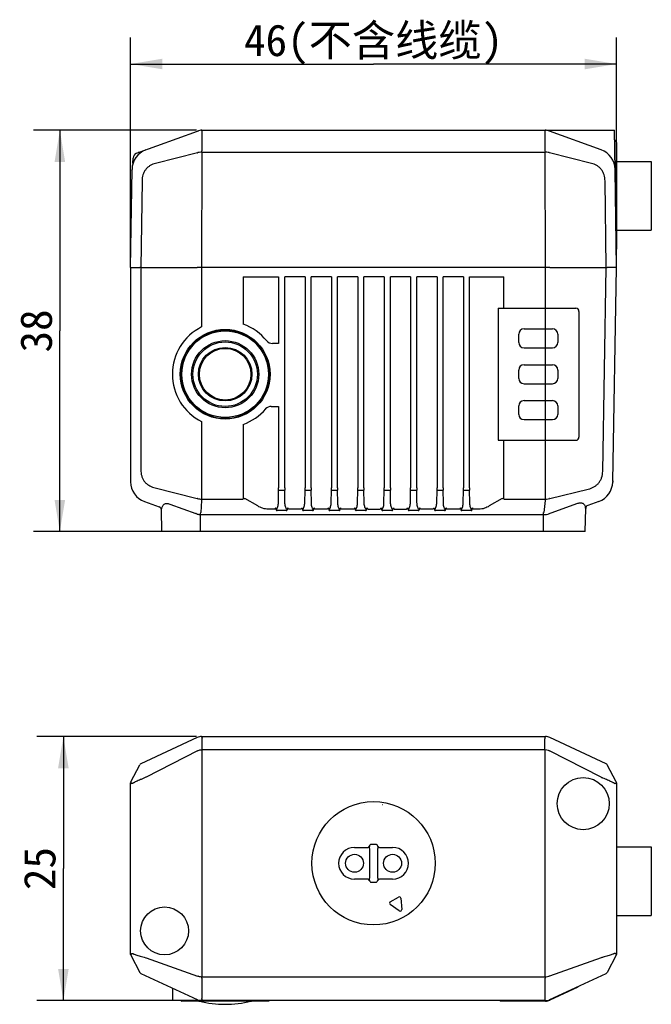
# Model space of a CAD drawing. Header units: millimetres. Extents: x 78 to 258, y 56 to 149.
# Tile 1 of 3: x 78 to 138, y 56 to 149. Entities that reach past the tile are written whole.
import ezdxf

# ---------------------------------------------------------------- set-up
doc = ezdxf.new("R2010")
doc.units = ezdxf.units.MM
doc.header["$LTSCALE"] = 16.335
doc.layers.get('0').update_dxf_attribs({"linetype": 'CONTINUOUS'})
for name, color, linetype in [('06_ALL_SURFS', 7, 'CONTINUOUS'), ('20_ALL_FEATURES', 7, 'CONTINUOUS'), ('51__DRAFT_DIMS', 7, 'CONTINUOUS')]:
    doc.layers.add(name, color=color, linetype=linetype)
doc.styles.get("Standard").update_dxf_attribs({"font": 'simfang.ttf'})
doc.dimstyles.new('DIMSTYLE_1', dxfattribs={"dimtxt": 3, "dimasz": 3, "dimexe": 2.5, "dimexo": 0.5, "dimgap": 0.75, "dimtad": 1, "dimdec": 1, "dimdsep": 46, "dimtxsty": 'STANDARD', "dimblk": '_FILLED', "dimblk1": '_FILLED', "dimblk2": '_FILLED', "dimcen": 0.09, "dimclrt": 3, "dimadec": 1, "dimazin": 2, "dimtp": 0.3, "dimtm": 0.3, "dimtfac": 1, "dimtdec": 1, "dimtofl": 0, "dimtmove": 0, "dimatfit": 3, "dimldrblk": '_FILLED', "dimfxl": 1, "dimtolj": 1, "dimarcsym": 0})
doc.dimstyles.new('DIMSTYLE_2', dxfattribs={"dimtxt": 3, "dimasz": 3, "dimexe": 2.5, "dimexo": 0.5, "dimgap": 0.75, "dimtad": 1, "dimdec": 1, "dimdsep": 46, "dimtxsty": 'STANDARD', "dimblk": '_FILLED', "dimblk1": '_FILLED', "dimblk2": '_FILLED', "dimcen": 0.09, "dimclrt": 3, "dimadec": 1, "dimazin": 2, "dimtp": 0.2, "dimtm": 0.2, "dimtfac": 1, "dimtdec": 1, "dimtofl": 0, "dimtmove": 0, "dimatfit": 3, "dimldrblk": '_FILLED', "dimfxl": 1, "dimtolj": 1, "dimarcsym": 0})

# ---------------------------------------------------------------- blocks, each defined once
blk = doc.blocks.new('_FILLED')
at = {"color": 0, "linetype": 'ByBlock'}
blk.add_solid([(0, 0), (-1, 0.167), (-1, -0.167)], dxfattribs=at)
blk = doc.blocks.new('*D1')
at = {"layer": '51__DRAFT_DIMS', "color": 4}
for p, q in [((94.936, 138.681), (79.482, 138.681)), ((81.982, 138.681), (81.982, 119.681)), ((81.982, 100.681), (81.982, 119.681)), ((94.803, 100.681), (79.482, 100.681))]:
    blk.add_line(p, q, dxfattribs=at)
at = {"layer": '51__DRAFT_DIMS', "color": 4, "xscale": 3, "yscale": 3, "zscale": 3}
for p, rotation in [((81.982, 138.681), 90), ((81.982, 100.681), 270)]:
    blk.add_blockref('_FILLED', p, dxfattribs=dict(at, rotation=rotation))
at = {"layer": '51__DRAFT_DIMS', "color": 3, "insert": (78.232, 119.681), "char_height": 3, "width": 4.40625, "attachment_point": 2, "rotation": 90, "line_spacing_factor": 0.9}
blk.add_mtext('38', dxfattribs=at)
blk = doc.blocks.new('*D2')
at = {"layer": '51__DRAFT_DIMS', "color": 4}
for p, q in [((88.684, 126.181), (88.684, 147.454)), ((134.684, 126.181), (134.684, 147.454)), ((88.684, 144.954), (111.684, 144.954)), ((134.684, 144.954), (111.684, 144.954))]:
    blk.add_line(p, q, dxfattribs=at)
at = {"layer": '51__DRAFT_DIMS', "color": 4, "xscale": 3, "yscale": 3, "zscale": 3, "rotation": 180}
blk.add_blockref('_FILLED', (88.684, 144.954), dxfattribs=at)
at = {"layer": '51__DRAFT_DIMS', "color": 4, "xscale": 3, "yscale": 3, "zscale": 3}
blk.add_blockref('_FILLED', (134.684, 144.954), dxfattribs=at)
at = {"layer": '51__DRAFT_DIMS', "color": 3, "insert": (111.684, 148.704), "char_height": 3, "width": 26.39062, "attachment_point": 2, "line_spacing_factor": 0.9}
blk.add_mtext('46(不含线缆)', dxfattribs=at)
blk = doc.blocks.new('*D3')
at = {"layer": '51__DRAFT_DIMS', "color": 4}
for p, q in [((94.906, 81.276), (79.816, 81.276)), ((82.316, 81.276), (82.316, 68.776)), ((82.316, 56.276), (82.316, 68.776)), ((94.906, 56.276), (79.816, 56.276))]:
    blk.add_line(p, q, dxfattribs=at)
at = {"layer": '51__DRAFT_DIMS', "color": 4, "xscale": 3, "yscale": 3, "zscale": 3}
for p, rotation in [((82.316, 81.276), 90), ((82.316, 56.276), 270)]:
    blk.add_blockref('_FILLED', p, dxfattribs=dict(at, rotation=rotation))
at = {"layer": '51__DRAFT_DIMS', "color": 3, "insert": (78.566, 68.776), "char_height": 3, "width": 4.40625, "attachment_point": 2, "rotation": 90, "line_spacing_factor": 0.9}
blk.add_mtext('25', dxfattribs=at)

msp = doc.modelspace()

# ---------------------------------------------------------------- linework, layer by layer
at = {"layer": '06_ALL_SURFS', "color": 7}
for p, q in [((89.247, 136.505), (95.026, 138.609)), ((95.436, 138.681), (127.932, 138.681)), ((128.064, 138.675), (134.503, 138.675)), ((133.239, 136.827), (128.343, 138.609)), ((134.556, 134.891), (134.503, 138.675)), ((134.684, 137.531), (134.684, 127.431)), ((88.905, 135.57), (88.918, 136.049)), ((134.684, 135.731), (137.984, 135.731)), ((137.984, 135.731), (137.984, 129.231)), ((88.813, 134.891), (88.814, 134.975)), ((134.684, 129.231), (137.984, 129.231)), ((99.354, 124.805), (99.381, 124.778)), ((123.497, 121.831), (130.834, 121.831)), ((123.497, 121.831), (123.497, 109.331)), ((131.134, 121.531), (131.134, 109.631)), ((125.434, 118.581), (125.434, 119.381)), ((125.934, 119.881), (128.634, 119.881)), ((129.134, 119.381), (129.134, 118.581)), ((125.934, 118.081), (128.634, 118.081)), ((125.434, 115.181), (125.434, 115.981)), ((125.934, 116.481), (128.634, 116.481)), ((129.134, 115.981), (129.134, 115.181)), ((125.934, 114.681), (128.634, 114.681)), ((125.934, 113.081), (128.634, 113.081)), ((125.434, 111.781), (125.434, 112.581)), ((129.134, 112.581), (129.134, 111.781)), ((125.934, 111.281), (128.634, 111.281)), ((123.497, 109.331), (130.834, 109.331)), ((88.684, 105.471), (88.684, 105.401)), ((134.331, 105.474), (134.33, 105.378)), ((90, 103.522), (91.401, 103.012)), ((133.014, 103.534), (131.97, 103.154)), ((91.634, 100.681), (91.598, 102.735)), ((103.414, 102.679), (102.554, 102.679)), ((105.914, 102.679), (105.054, 102.679)), ((108.414, 102.679), (107.554, 102.679)), ((110.915, 102.679), (110.054, 102.679)), ((113.415, 102.679), (112.553, 102.679)), ((115.914, 102.679), (115.053, 102.679)), ((118.414, 102.679), (117.554, 102.679)), ((120.914, 102.679), (120.054, 102.679)), ((131.734, 100.681), (131.772, 102.877)), ((131.734, 100.681), (91.634, 100.681)), ((134.684, 72.626), (134.684, 62.526)), ((111.884, 71.067), (111.484, 71.067)), ((134.684, 70.826), (137.984, 70.826)), ((137.984, 70.826), (137.984, 64.326)), ((111.484, 67.485), (111.884, 67.485)), ((134.684, 64.326), (137.984, 64.326)), ((92.634, 57.465), (92.634, 56.276)), ((131.034, 57.542), (128.384, 56.318)), ((131.01, 57.594), (131.034, 57.542)), ((95.406, 56.276), (92.634, 56.276)), ((101.734, 56.226), (93.534, 56.226)), ((123.684, 56.276), (123.684, 56.226)), ((127.964, 56.226), (123.684, 56.226))]:
    msp.add_line(p, q, dxfattribs=at)
at = {"layer": '06_ALL_SURFS', "color": 4}
for p, q in [((95.427, 138.624), (95.421, 136.739)), ((127.947, 136.739), (127.941, 138.624)), ((95.017, 136.556), (91.042, 135.544)), ((95.44, 136.599), (127.929, 136.599)), ((132.326, 135.544), (128.351, 136.556)), ((99.354, 124.805), (99.354, 120.329)), ((99.354, 124.805), (102.695, 124.805)), ((102.695, 124.805), (102.695, 118.491)), ((103.274, 104.818), (103.274, 124.805)), ((105.195, 124.805), (103.274, 124.805)), ((105.195, 124.805), (105.195, 104.818)), ((105.774, 104.818), (105.774, 124.805)), ((107.695, 124.805), (105.774, 124.805)), ((107.695, 124.805), (107.695, 104.818)), ((108.274, 104.818), (108.274, 124.805)), ((110.195, 124.805), (108.274, 124.805)), ((110.195, 124.805), (110.195, 104.818)), ((110.774, 104.818), (110.774, 124.805)), ((112.695, 124.805), (110.774, 124.805)), ((112.695, 124.805), (112.695, 104.818)), ((113.274, 104.818), (113.274, 124.805)), ((115.195, 124.805), (113.274, 124.805)), ((115.195, 124.805), (115.195, 104.818)), ((115.774, 104.818), (115.774, 124.805)), ((117.695, 124.805), (115.774, 124.805)), ((117.695, 124.805), (117.695, 104.818)), ((118.274, 104.818), (118.274, 124.805)), ((120.195, 124.805), (118.274, 124.805)), ((120.195, 124.805), (120.195, 104.818)), ((120.774, 124.805), (124.014, 124.805)), ((120.774, 104.818), (120.774, 124.805)), ((124.014, 121.831), (124.014, 124.805)), ((127.964, 119.881), (127.962, 121.831)), ((127.96, 118.081), (127.96, 119.881)), ((102.695, 118.491), (102.11, 118.491)), ((127.964, 116.481), (127.964, 118.081)), ((127.96, 114.681), (127.96, 116.481)), ((127.964, 113.081), (127.964, 114.681)), ((127.96, 111.281), (127.96, 113.081)), ((102.001, 112.541), (102.695, 112.541)), ((102.695, 112.541), (102.695, 104.818)), ((95.406, 111.105), (95.406, 103.623)), ((127.962, 103.623), (127.964, 111.281)), ((99.354, 110.833), (99.354, 103.775)), ((124.014, 103.775), (124.014, 109.331)), ((90.888, 104.865), (94.983, 103.806)), ((102.673, 103.42), (102.694, 104.596)), ((102.694, 104.596), (103.275, 104.596)), ((103.295, 103.42), (103.275, 104.596)), ((105.173, 103.42), (105.194, 104.596)), ((105.194, 104.596), (105.775, 104.596)), ((105.795, 103.42), (105.775, 104.596)), ((107.673, 103.42), (107.694, 104.596)), ((107.694, 104.596), (108.275, 104.596)), ((108.295, 103.42), (108.275, 104.596)), ((110.173, 103.42), (110.194, 104.596)), ((110.194, 104.596), (110.775, 104.596)), ((110.795, 103.42), (110.775, 104.596)), ((112.673, 103.42), (112.694, 104.596)), ((112.694, 104.596), (113.275, 104.596)), ((113.295, 103.42), (113.275, 104.596)), ((115.173, 103.42), (115.194, 104.596)), ((115.194, 104.596), (115.775, 104.596)), ((115.795, 103.42), (115.775, 104.596)), ((117.673, 103.42), (117.694, 104.596)), ((117.694, 104.596), (118.275, 104.596)), ((118.295, 103.42), (118.275, 104.596)), ((120.173, 103.42), (120.194, 104.596)), ((120.194, 104.596), (120.775, 104.596)), ((120.795, 103.42), (120.775, 104.596)), ((128.385, 103.811), (132.019, 104.707)), ((95.387, 103.622), (95.316, 102.497)), ((95.406, 103.764), (99.303, 103.764)), ((100.723, 103.109), (99.503, 103.805)), ((123.865, 103.805), (122.645, 103.109)), ((124.065, 103.764), (127.962, 103.764)), ((127.829, 102.496), (127.975, 103.623)), ((127.962, 103.764), (127.979, 103.764)), ((91.598, 102.735), (91.612, 102.729)), ((92.395, 103.282), (94.869, 102.393)), ((102.274, 102.805), (101.715, 102.805)), ((104.774, 102.805), (103.695, 102.805)), ((107.274, 102.805), (106.195, 102.805)), ((109.774, 102.805), (108.695, 102.805)), ((111.195, 102.805), (112.274, 102.805)), ((113.695, 102.805), (114.774, 102.805)), ((117.274, 102.805), (116.195, 102.805)), ((119.774, 102.805), (118.695, 102.805)), ((121.653, 102.805), (121.195, 102.805)), ((128.244, 102.358), (130.942, 103.334)), ((95.303, 100.681), (95.303, 102.29)), ((95.303, 102.29), (127.782, 102.29)), ((127.782, 100.681), (127.782, 102.497)), ((95.443, 81.109), (95.462, 81.109)), ((95.465, 80.012), (95.462, 81.109)), ((127.906, 81.109), (127.906, 81.05)), ((127.906, 81.109), (127.926, 81.109)), ((127.903, 80.012), (127.906, 81.05)), ((95.026, 79.91), (90.143, 77.431)), ((95.436, 80.011), (95.436, 58.539)), ((127.903, 80.012), (95.465, 80.012)), ((127.932, 58.539), (127.932, 80.011)), ((133.225, 77.431), (128.343, 79.91)), ((88.814, 76.813), (88.814, 76.813)), ((134.554, 76.813), (134.554, 76.813)), ((110.851, 74.829), (110.857, 74.829)), ((112.511, 74.829), (112.517, 74.829)), ((111.286, 70.929), (111.285, 70.926)), ((111.286, 70.929), (111.289, 70.927)), ((111.286, 70.876), (111.293, 70.876)), ((112.082, 70.876), (112.075, 70.876)), ((109.884, 70.781), (111.093, 70.781)), ((111.288, 70.678), (111.288, 67.874)), ((112.081, 67.874), (112.081, 70.678)), ((112.275, 70.781), (112.275, 70.781)), ((112.275, 70.781), (113.484, 70.781)), ((111.093, 67.771), (109.884, 67.771)), ((111.093, 67.771), (111.093, 67.771)), ((111.286, 67.623), (111.285, 67.626)), ((111.286, 67.676), (111.293, 67.676)), ((111.289, 67.625), (111.286, 67.623)), ((112.082, 67.676), (112.075, 67.676)), ((112.082, 67.623), (112.079, 67.625)), ((112.082, 67.623), (112.083, 67.626)), ((113.484, 67.771), (112.275, 67.771)), ((114.12, 64.775), (113.261, 65.376)), ((113.273, 65.638), (114.04, 66.081)), ((114.273, 65.96), (114.364, 64.916)), ((90.142, 60.322), (95.026, 58.606)), ((133.227, 60.322), (128.343, 58.606)), ((95.427, 58.399), (95.421, 56.488)), ((95.436, 58.539), (127.932, 58.539)), ((127.947, 56.488), (127.941, 58.399)), ((130.738, 57.467), (130.762, 57.416)), ((95.44, 56.428), (95.44, 56.488)), ((123.984, 56.276), (123.984, 56.226)), ((127.929, 56.428), (127.929, 56.488))]:
    msp.add_line(p, q, dxfattribs=at)
at = {"layer": '06_ALL_SURFS', "color": 7}
msp.add_lwpolyline([(88.905, 135.57), (88.904, 135.554), (88.901, 135.536), (88.897, 135.519)], dxfattribs=at)
for centre, radius in [((97.634, 115.581), 4.25), ((97.634, 115.581), 4.2), ((109.884, 69.276), 0.85), ((113.484, 69.276), 0.85)]:
    msp.add_circle(centre, radius, dxfattribs=at)
at = {"layer": '06_ALL_SURFS', "color": 4}
for centre, radius in [((97.634, 115.581), 4.1), ((97.634, 115.581), 3.18), ((97.634, 115.581), 3.053), ((97.634, 115.581), 2.532), ((97.634, 115.581), 2.445), ((131.537, 74.926), 2.467), ((111.684, 69.276), 5.837), ((91.9, 62.876), 2.267)]:
    msp.add_circle(centre, radius, dxfattribs=at)
at = {"layer": '06_ALL_SURFS', "color": 7}
for centre, radius, start, end in [((95.436, 137.481), 1.2, 90, 110), ((127.932, 137.481), 1.2, 70, 90), ((134.484, 137.531), 0.2, 0, 80.84157), ((90.814, 134.948), 2, 110.55685, 179.2), ((89.417, 136.036), 0.5, 110, 178.49997), ((90.838, 134.883), 2.068, 110.01537, 110.57677), ((132.555, 134.948), 2, 0.8, 70), ((134.484, 127.431), 0.2, 332.36695, 360), ((130.834, 121.531), 0.3, 0, 90), ((97.634, 115.581), 5, 116.46564, 243.53436), ((125.934, 119.381), 0.5, 90, 180), ((128.634, 119.381), 0.5, 0, 90), ((125.934, 118.581), 0.5, 180, 270), ((128.634, 118.581), 0.5, 270, 360), ((125.934, 115.981), 0.5, 90, 180), ((128.634, 115.981), 0.5, 0, 90), ((125.934, 115.181), 0.5, 180, 270), ((128.634, 115.181), 0.5, 270, 360), ((125.934, 112.581), 0.5, 90, 180), ((128.634, 112.581), 0.5, 0, 90), ((125.934, 111.781), 0.5, 180, 270), ((128.634, 111.781), 0.5, 270, 360), ((130.834, 109.631), 0.3, 270, 360), ((90.684, 105.401), 2, 180, 250), ((132.33, 105.413), 2, 290, 359), ((91.298, 102.73), 0.3, 1, 70), ((132.072, 102.872), 0.3, 110, 179), ((111.093, 70.981), 0.2, 280.67645, 322.37205), ((111.484, 70.876), 0.191, 90, 180), ((111.884, 70.876), 0.191, 0, 90), ((112.276, 70.981), 0.2, 217.62796, 259.32355), ((111.093, 67.571), 0.2, 37.62796, 79.32355), ((111.484, 67.676), 0.191, 180, 270), ((111.884, 67.676), 0.191, 270, 360), ((112.276, 67.571), 0.2, 100.67645, 142.37205), ((93.534, 56.326), 0.1, 210, 270), ((95.236, 56.407), 0.2, 245.05573, 256.62254), ((97.634, 66.493), 10.567, 256.62254, 283.37746), ((100.033, 56.407), 0.2, 283.37746, 294.94427), ((101.734, 56.326), 0.1, 270, 330), ((127.964, 57.226), 1, 270, 294.78)]:
    msp.add_arc(centre, radius, start, end, dxfattribs=at)
at = {"layer": '06_ALL_SURFS', "color": 4}
for centre, radius, start, end in [((95.231, 138.549), 0.188, 172.69919, 176.15157), ((89.573, 136.179), 0.419, 110.01457, 116.4005), ((90.882, 134.752), 2.207, 110.50374, 114.01607), ((94.81, 137.565), 1.031, 281.56063, 283.437), ((95.44, 137.854), 1.254, 268.90678, 269.96456), ((127.928, 137.854), 1.254, 270.03544, 271.09322), ((128.558, 137.565), 1.031, 256.563, 258.43937), ((97.634, 115.581), 5.05, 38.88459, 70.08294), ((102.11, 119.191), 0.7, 218.88459, 270), ((97.634, 115.581), 5.05, 289.91706, 319.42075), ((102.001, 111.841), 0.7, 90, 139.42075), ((81.632, 104.811), 21.063, 359.41685, 0.02083), ((124.335, 104.811), 21.061, 179.97915, 180.58317), ((84.132, 104.811), 21.063, 359.41685, 0.02083), ((126.835, 104.811), 21.061, 179.97915, 180.58317), ((86.632, 104.811), 21.063, 359.41685, 0.02083), ((129.335, 104.811), 21.061, 179.97915, 180.58317), ((89.132, 104.811), 21.063, 359.41685, 0.02083), ((131.835, 104.811), 21.061, 179.97915, 180.58317), ((91.632, 104.811), 21.063, 359.41685, 0.02083), ((134.335, 104.811), 21.061, 179.97915, 180.58317), ((94.132, 104.811), 21.063, 359.41685, 0.02083), ((136.835, 104.811), 21.061, 179.97915, 180.58317), ((96.632, 104.811), 21.063, 359.41685, 0.02083), ((139.335, 104.811), 21.061, 179.97915, 180.58317), ((99.132, 104.811), 21.063, 359.41685, 0.02083), ((141.835, 104.811), 21.061, 179.97915, 180.58317), ((94.786, 102.854), 0.972, 76.80048, 78.30296), ((95.406, 102.514), 1.25, 89.99999, 91.069), ((95.406, 102.823), 0.8, 90.00002, 91.33618), ((128.604, 102.703), 1.129, 101.17418, 103.45639), ((91.206, 102.68), 0.409, 6.95742, 8.04775), ((94.45, 101.456), 1.026, 64.71481, 65.91944), ((127.782, 101.32), 0.97, 87.76141, 89.99974), ((127.999, 103.035), 0.72, 284.91515, 289.89975), ((94.419, 81.342), 1.556, 292.93842, 294.397), ((95.465, 79.555), 0.457, 90.00128, 93.62038), ((127.903, 79.555), 0.457, 86.37962, 89.99872), ((128.949, 81.342), 1.556, 245.603, 247.06158), ((91.354, 75.047), 2.674, 116.91478, 117.24643), ((132.015, 75.047), 2.674, 62.75357, 63.08522), ((100.898, 70.72), 10.389, 0.29124, 0.86015), ((124.03, 70.704), 11.95, 179.17629, 179.70967), ((109.884, 69.276), 1.505, 90, 270), ((111.093, 70.982), 0.201, 270.03826, 280.67645), ((95.108, 70.679), 16.179, 359.99431, 0.33115), ((128.848, 70.678), 16.767, 179.70304, 180.00045), ((112.276, 70.982), 0.201, 259.32355, 269.96174), ((113.484, 69.276), 1.505, 270, 90), ((111.093, 67.57), 0.201, 79.32355, 89.96174), ((99.338, 67.848), 11.95, 359.17629, 359.70967), ((94.52, 67.874), 16.767, 359.70304, 0.00045), ((128.26, 67.873), 16.179, 179.99431, 180.33115), ((122.47, 67.832), 10.389, 180.29124, 180.86015), ((112.276, 67.57), 0.201, 90.03826, 100.67645), ((113.35, 65.504), 0.155, 120, 235), ((114.118, 65.947), 0.155, 5, 120), ((114.209, 64.902), 0.155, 235, 5), ((90.827, 62.272), 2.068, 250.29922, 250.65011), ((132.537, 62.284), 2.08, 289.35059, 289.70148), ((94.637, 57.28), 1.382, 71.6094, 73.67453), ((128.739, 57.256), 1.407, 106.34356, 108.37252), ((95.44, 57.277), 0.789, 268.65456, 270), ((127.929, 57.277), 0.789, 270, 271.34544)]:
    msp.add_arc(centre, radius, start, end, dxfattribs=at)
for points, knots in [([(95.073, 138.625), (95.069, 138.624), (95.06, 138.618), (95.049, 138.599), (95.046, 138.582), (95.044, 138.573)], [0, 0, 0, 0, 0.190032, 0.536496, 1, 1, 1, 1]), ([(95.427, 138.624), (95.428, 138.632), (95.429, 138.646), (95.431, 138.664), (95.433, 138.675), (95.435, 138.68), (95.436, 138.681), (95.436, 138.681)], [0, 0, 0, 0, 0.418618, 0.730887, 0.925081, 0.976477, 1, 1, 1, 1]), ([(127.932, 138.681), (127.933, 138.681), (127.934, 138.68), (127.935, 138.675), (127.937, 138.664), (127.939, 138.646), (127.941, 138.632), (127.941, 138.624)], [0, 0, 0, 0, 0.023522, 0.074918, 0.269112, 0.581382, 1, 1, 1, 1]), ([(95.416, 136.6), (95.385, 136.6), (95.262, 136.599), (95.139, 136.584), (95.05, 136.563)], [0, 0, 0, 0, 0.256483, 1, 1, 1, 1]), ([(95.416, 136.6), (95.417, 136.612), (95.418, 136.659), (95.419, 136.706), (95.421, 136.739)], [0, 0, 0, 0, 0.276493, 1, 1, 1, 1]), ([(127.952, 136.6), (127.952, 136.612), (127.95, 136.659), (127.949, 136.706), (127.947, 136.739)], [0, 0, 0, 0, 0.276493, 1, 1, 1, 1]), ([(128.318, 136.563), (128.289, 136.57), (128.169, 136.594), (128.045, 136.601), (127.952, 136.6)], [0, 0, 0, 0, 0.241956, 1, 1, 1, 1]), ([(91.042, 135.544), (90.867, 135.499), (90.608, 135.398), (90.308, 135.184), (90.112, 134.98), (89.956, 134.737), (89.809, 134.375), (89.769, 134.08), (89.766, 133.884)], [0, 0, 0, 0, 0.239084, 0.361209, 0.485504, 0.612107, 0.740638, 1, 1, 1, 1]), ([(133.602, 133.884), (133.599, 134.08), (133.559, 134.375), (133.413, 134.737), (133.256, 134.98), (133.06, 135.184), (132.76, 135.398), (132.501, 135.499), (132.326, 135.544)], [0, 0, 0, 0, 0.259322, 0.387866, 0.514508, 0.638846, 0.76099, 1, 1, 1, 1]), ([(89.651, 106.531), (89.651, 106.336), (89.686, 106.042), (89.824, 105.68), (89.973, 105.436), (90.164, 105.229), (90.459, 105.012), (90.715, 104.91), (90.888, 104.865)], [0, 0, 0, 0, 0.25956, 0.388144, 0.514803, 0.639125, 0.761197, 1, 1, 1, 1]), ([(132.019, 104.707), (132.2, 104.751), (132.468, 104.851), (132.785, 105.063), (132.995, 105.265), (133.166, 105.509), (133.33, 105.878), (133.376, 106.184), (133.38, 106.387)], [0, 0, 0, 0, 0.2394, 0.361356, 0.485366, 0.611686, 0.740108, 1, 1, 1, 1]), ([(95.008, 103.801), (95.068, 103.787), (95.193, 103.767), (95.318, 103.763), (95.383, 103.764)], [0, 0, 0, 0, 0.48959, 1, 1, 1, 1]), ([(99.503, 103.805), (99.492, 103.803), (99.442, 103.791), (99.393, 103.782), (99.354, 103.775)], [0, 0, 0, 0, 0.235577, 1, 1, 1, 1]), ([(124.014, 103.775), (124.001, 103.777), (123.951, 103.786), (123.901, 103.797), (123.865, 103.805)], [0, 0, 0, 0, 0.260415, 1, 1, 1, 1]), ([(127.979, 103.764), (128.01, 103.764), (128.131, 103.765), (128.253, 103.78), (128.341, 103.801)], [0, 0, 0, 0, 0.256163, 1, 1, 1, 1]), ([(91.612, 102.729), (91.622, 102.824), (91.649, 102.964), (91.728, 103.132), (91.811, 103.24), (91.926, 103.32), (92.071, 103.357), (92.234, 103.343), (92.341, 103.306), (92.395, 103.282)], [0, 0, 0, 0, 0.243511, 0.359683, 0.47337, 0.588362, 0.711513, 0.84889, 1, 1, 1, 1]), ([(101.715, 102.805), (101.536, 102.805), (101.184, 102.861), (100.865, 103.015), (100.723, 103.109)], [0, 0, 0, 0, 0.513694, 1, 1, 1, 1]), ([(102.405, 102.928), (102.398, 102.914), (102.384, 102.887), (102.357, 102.848), (102.322, 102.816), (102.29, 102.805), (102.274, 102.805)], [0, 0, 0, 0, 0.244908, 0.492154, 0.743429, 1, 1, 1, 1]), ([(102.458, 102.732), (102.501, 102.778), (102.567, 102.885), (102.648, 103.116), (102.671, 103.299), (102.673, 103.42)], [0, 0, 0, 0, 0.254599, 0.504874, 1, 1, 1, 1]), ([(103.51, 102.733), (103.467, 102.778), (103.401, 102.885), (103.32, 103.116), (103.297, 103.299), (103.295, 103.42)], [0, 0, 0, 0, 0.254538, 0.50482, 1, 1, 1, 1]), ([(103.695, 102.805), (103.679, 102.805), (103.647, 102.816), (103.611, 102.848), (103.584, 102.887), (103.57, 102.914), (103.564, 102.928)], [0, 0, 0, 0, 0.256413, 0.507727, 0.755062, 1, 1, 1, 1]), ([(104.905, 102.928), (104.898, 102.914), (104.884, 102.887), (104.857, 102.848), (104.822, 102.816), (104.79, 102.805), (104.774, 102.805)], [0, 0, 0, 0, 0.244908, 0.492154, 0.743429, 1, 1, 1, 1]), ([(104.958, 102.732), (105.001, 102.778), (105.067, 102.885), (105.148, 103.116), (105.171, 103.299), (105.173, 103.42)], [0, 0, 0, 0, 0.254599, 0.504874, 1, 1, 1, 1]), ([(106.01, 102.733), (105.967, 102.778), (105.901, 102.885), (105.82, 103.116), (105.797, 103.299), (105.795, 103.42)], [0, 0, 0, 0, 0.254538, 0.50482, 1, 1, 1, 1]), ([(106.195, 102.805), (106.179, 102.805), (106.147, 102.816), (106.111, 102.848), (106.084, 102.887), (106.07, 102.914), (106.064, 102.928)], [0, 0, 0, 0, 0.256413, 0.507727, 0.755062, 1, 1, 1, 1]), ([(107.405, 102.928), (107.398, 102.914), (107.384, 102.887), (107.357, 102.848), (107.322, 102.816), (107.29, 102.805), (107.274, 102.805)], [0, 0, 0, 0, 0.244908, 0.492154, 0.743429, 1, 1, 1, 1]), ([(107.458, 102.732), (107.501, 102.778), (107.567, 102.885), (107.648, 103.116), (107.671, 103.299), (107.673, 103.42)], [0, 0, 0, 0, 0.254599, 0.504874, 1, 1, 1, 1]), ([(108.51, 102.733), (108.467, 102.778), (108.401, 102.885), (108.32, 103.116), (108.297, 103.299), (108.295, 103.42)], [0, 0, 0, 0, 0.254538, 0.50482, 1, 1, 1, 1]), ([(108.695, 102.805), (108.679, 102.805), (108.647, 102.816), (108.611, 102.848), (108.584, 102.887), (108.57, 102.914), (108.564, 102.928)], [0, 0, 0, 0, 0.256413, 0.507727, 0.755062, 1, 1, 1, 1]), ([(109.905, 102.928), (109.898, 102.914), (109.884, 102.887), (109.857, 102.848), (109.822, 102.816), (109.79, 102.805), (109.774, 102.805)], [0, 0, 0, 0, 0.244908, 0.492154, 0.743429, 1, 1, 1, 1]), ([(109.958, 102.732), (110.001, 102.778), (110.067, 102.885), (110.148, 103.116), (110.171, 103.299), (110.173, 103.42)], [0, 0, 0, 0, 0.254599, 0.504874, 1, 1, 1, 1]), ([(111.01, 102.733), (110.967, 102.778), (110.901, 102.885), (110.82, 103.116), (110.797, 103.299), (110.795, 103.42)], [0, 0, 0, 0, 0.254538, 0.504819, 1, 1, 1, 1]), ([(111.064, 102.928), (111.07, 102.914), (111.084, 102.886), (111.111, 102.848), (111.147, 102.816), (111.179, 102.805), (111.195, 102.805)], [0, 0, 0, 0, 0.24541, 0.49296, 0.744227, 1, 1, 1, 1]), ([(112.274, 102.805), (112.29, 102.805), (112.321, 102.816), (112.357, 102.848), (112.384, 102.886), (112.398, 102.914), (112.405, 102.928)], [0, 0, 0, 0, 0.255721, 0.507, 0.754567, 1, 1, 1, 1]), ([(112.459, 102.733), (112.501, 102.778), (112.567, 102.885), (112.648, 103.116), (112.671, 103.299), (112.673, 103.42)], [0, 0, 0, 0, 0.254583, 0.504859, 1, 1, 1, 1]), ([(113.51, 102.733), (113.467, 102.778), (113.401, 102.885), (113.32, 103.116), (113.297, 103.299), (113.295, 103.42)], [0, 0, 0, 0, 0.254538, 0.504819, 1, 1, 1, 1]), ([(113.564, 102.928), (113.57, 102.914), (113.584, 102.886), (113.611, 102.848), (113.647, 102.816), (113.679, 102.805), (113.695, 102.805)], [0, 0, 0, 0, 0.24541, 0.49296, 0.744227, 1, 1, 1, 1]), ([(114.774, 102.805), (114.79, 102.805), (114.821, 102.816), (114.857, 102.848), (114.884, 102.886), (114.898, 102.914), (114.905, 102.928)], [0, 0, 0, 0, 0.255721, 0.507, 0.754567, 1, 1, 1, 1]), ([(114.959, 102.733), (115.001, 102.778), (115.067, 102.885), (115.148, 103.116), (115.171, 103.299), (115.173, 103.42)], [0, 0, 0, 0, 0.254583, 0.504859, 1, 1, 1, 1]), ([(116.01, 102.733), (115.967, 102.778), (115.901, 102.885), (115.82, 103.116), (115.797, 103.299), (115.795, 103.42)], [0, 0, 0, 0, 0.254538, 0.50482, 1, 1, 1, 1]), ([(116.195, 102.805), (116.179, 102.805), (116.147, 102.816), (116.111, 102.848), (116.084, 102.887), (116.07, 102.914), (116.064, 102.928)], [0, 0, 0, 0, 0.256413, 0.507727, 0.755062, 1, 1, 1, 1]), ([(117.405, 102.928), (117.398, 102.914), (117.384, 102.887), (117.357, 102.848), (117.322, 102.816), (117.29, 102.805), (117.274, 102.805)], [0, 0, 0, 0, 0.244908, 0.492154, 0.743429, 1, 1, 1, 1]), ([(117.458, 102.732), (117.501, 102.778), (117.567, 102.885), (117.648, 103.116), (117.671, 103.299), (117.673, 103.42)], [0, 0, 0, 0, 0.254599, 0.504874, 1, 1, 1, 1]), ([(118.51, 102.733), (118.467, 102.778), (118.401, 102.885), (118.32, 103.116), (118.297, 103.299), (118.295, 103.42)], [0, 0, 0, 0, 0.254538, 0.50482, 1, 1, 1, 1]), ([(118.695, 102.805), (118.679, 102.805), (118.647, 102.816), (118.611, 102.848), (118.584, 102.887), (118.57, 102.914), (118.564, 102.928)], [0, 0, 0, 0, 0.256413, 0.507727, 0.755062, 1, 1, 1, 1]), ([(119.905, 102.928), (119.898, 102.914), (119.884, 102.887), (119.857, 102.848), (119.822, 102.816), (119.79, 102.805), (119.774, 102.805)], [0, 0, 0, 0, 0.244908, 0.492154, 0.743429, 1, 1, 1, 1]), ([(119.958, 102.732), (120.001, 102.778), (120.067, 102.885), (120.148, 103.116), (120.171, 103.299), (120.173, 103.42)], [0, 0, 0, 0, 0.254599, 0.504874, 1, 1, 1, 1]), ([(121.01, 102.733), (120.967, 102.778), (120.901, 102.885), (120.82, 103.116), (120.797, 103.299), (120.795, 103.42)], [0, 0, 0, 0, 0.254538, 0.50482, 1, 1, 1, 1]), ([(121.195, 102.805), (121.179, 102.805), (121.147, 102.816), (121.111, 102.848), (121.084, 102.887), (121.07, 102.914), (121.064, 102.928)], [0, 0, 0, 0, 0.256413, 0.507727, 0.755062, 1, 1, 1, 1]), ([(122.645, 103.109), (122.503, 103.015), (122.184, 102.861), (121.833, 102.805), (121.653, 102.805)], [0, 0, 0, 0, 0.486386, 1, 1, 1, 1]), ([(130.942, 103.334), (130.992, 103.356), (131.09, 103.392), (131.238, 103.419), (131.376, 103.411), (131.495, 103.368), (131.59, 103.296), (131.662, 103.204), (131.712, 103.098), (131.734, 103.023), (131.743, 102.984)], [0, 0, 0, 0, 0.156325, 0.301442, 0.432573, 0.551435, 0.663168, 0.773142, 0.884862, 1, 1, 1, 1]), ([(131.772, 102.876), (131.772, 102.876), (131.771, 102.88), (131.77, 102.882), (131.767, 102.892), (131.762, 102.91), (131.753, 102.941), (131.746, 102.968), (131.743, 102.984)], [0, 0, 0, 0, 0.011201, 0.060335, 0.140388, 0.251306, 0.569858, 1, 1, 1, 1]), ([(94.889, 102.384), (94.92, 102.369), (95.052, 102.316), (95.195, 102.293), (95.303, 102.29)], [0, 0, 0, 0, 0.245325, 1, 1, 1, 1]), ([(95.303, 102.29), (95.304, 102.309), (95.309, 102.378), (95.312, 102.447), (95.316, 102.497)], [0, 0, 0, 0, 0.276004, 1, 1, 1, 1]), ([(127.82, 102.289), (127.851, 102.288), (127.974, 102.289), (128.098, 102.31), (128.185, 102.339)], [0, 0, 0, 0, 0.254662, 1, 1, 1, 1]), ([(95.436, 80.011), (95.403, 80.01), (95.276, 79.998), (95.149, 79.965), (95.062, 79.926)], [0, 0, 0, 0, 0.254176, 1, 1, 1, 1]), ([(128.306, 79.926), (128.278, 79.939), (128.158, 79.985), (128.029, 80.006), (127.932, 80.011)], [0, 0, 0, 0, 0.245715, 1, 1, 1, 1]), ([(90.13, 77.424), (90.043, 77.384), (89.874, 77.308), (89.629, 77.203), (89.408, 77.107), (89.215, 77.022), (89.075, 76.956), (88.982, 76.908), (88.927, 76.879), (88.883, 76.854), (88.85, 76.834), (88.828, 76.821), (88.818, 76.814), (88.814, 76.813)], [0, 0, 0, 0, 0.197862, 0.382721, 0.550236, 0.696766, 0.818711, 0.869359, 0.912531, 0.947734, 0.974441, 0.992075, 1, 1, 1, 1]), ([(133.274, 77.407), (133.268, 77.408), (133.256, 77.416), (133.244, 77.421), (133.239, 77.424)], [0, 0, 0, 0, 0.499477, 1, 1, 1, 1]), ([(134.554, 76.813), (134.551, 76.814), (134.542, 76.82), (134.523, 76.832), (134.495, 76.849), (134.456, 76.871), (134.409, 76.897), (134.328, 76.938), (134.207, 76.997), (134.039, 77.073), (133.844, 77.157), (133.628, 77.251), (133.477, 77.316), (133.399, 77.351)], [0, 0, 0, 0, 0.007938, 0.025356, 0.051688, 0.086413, 0.129049, 0.179135, 0.300006, 0.445807, 0.613313, 0.799272, 1, 1, 1, 1]), ([(111.289, 70.927), (111.289, 70.927), (111.289, 70.925), (111.289, 70.923), (111.289, 70.919), (111.288, 70.911), (111.286, 70.897), (111.286, 70.884), (111.286, 70.876)], [0, 0, 0, 0, 0.019984, 0.066314, 0.14037, 0.243331, 0.544803, 1, 1, 1, 1]), ([(111.286, 67.676), (111.286, 67.668), (111.286, 67.655), (111.288, 67.641), (111.289, 67.632), (111.289, 67.629), (111.289, 67.626), (111.289, 67.625), (111.289, 67.625)], [0, 0, 0, 0, 0.454861, 0.756512, 0.85941, 0.933605, 0.980001, 1, 1, 1, 1]), ([(112.079, 67.625), (112.079, 67.625), (112.079, 67.626), (112.079, 67.629), (112.08, 67.632), (112.08, 67.641), (112.082, 67.655), (112.082, 67.668), (112.082, 67.676)], [0, 0, 0, 0, 0.019984, 0.066314, 0.14037, 0.243331, 0.544803, 1, 1, 1, 1]), ([(88.813, 60.738), (88.813, 60.738), (88.813, 60.739), (88.814, 60.74), (88.814, 60.741)], [0, 0, 0, 0, 0.141659, 1, 1, 1, 1]), ([(88.814, 60.741), (88.815, 60.744), (88.822, 60.745), (88.831, 60.743), (88.842, 60.74), (88.856, 60.736), (88.881, 60.728), (88.918, 60.714), (88.97, 60.695), (89.061, 60.662), (89.197, 60.616), (89.386, 60.555), (89.606, 60.487), (89.852, 60.413), (90.023, 60.36), (90.111, 60.332)], [0, 0, 0, 0, 0.006392, 0.012549, 0.021013, 0.031794, 0.044858, 0.077621, 0.118839, 0.168035, 0.288577, 0.435733, 0.6059, 0.795447, 1, 1, 1, 1]), ([(134.554, 60.741), (134.554, 60.744), (134.546, 60.745), (134.537, 60.743), (134.525, 60.74), (134.511, 60.736), (134.486, 60.727), (134.449, 60.713), (134.395, 60.694), (134.304, 60.661), (134.166, 60.614), (133.973, 60.552), (133.75, 60.484), (133.501, 60.409), (133.328, 60.355), (133.239, 60.326)], [0, 0, 0, 0, 0.006375, 0.012543, 0.021023, 0.031827, 0.044917, 0.077738, 0.119015, 0.168269, 0.288928, 0.436182, 0.60639, 0.795811, 1, 1, 1, 1]), ([(134.556, 60.738), (134.555, 60.738), (134.555, 60.739), (134.555, 60.74), (134.554, 60.741)], [0, 0, 0, 0, 0.141659, 1, 1, 1, 1]), ([(90.13, 60.326), (90.126, 60.326), (90.12, 60.328), (90.114, 60.331), (90.111, 60.332)], [0, 0, 0, 0, 0.498632, 1, 1, 1, 1]), ([(95.073, 58.592), (95.102, 58.582), (95.22, 58.549), (95.344, 58.538), (95.436, 58.54)], [0, 0, 0, 0, 0.245419, 1, 1, 1, 1]), ([(95.427, 58.399), (95.428, 58.409), (95.431, 58.456), (95.434, 58.503), (95.436, 58.539)], [0, 0, 0, 0, 0.215112, 1, 1, 1, 1]), ([(127.932, 58.54), (127.963, 58.539), (128.086, 58.542), (128.208, 58.563), (128.295, 58.592)], [0, 0, 0, 0, 0.253829, 1, 1, 1, 1]), ([(127.932, 58.539), (127.933, 58.527), (127.935, 58.48), (127.938, 58.433), (127.941, 58.399)], [0, 0, 0, 0, 0.27522, 1, 1, 1, 1])]:
    msp.add_open_spline(points, degree=3, knots=knots, dxfattribs=at)
for points in [[(128.3, 138.623), (128.299, 138.624), (128.297, 138.624), (128.295, 138.625)], [(133.231, 136.829), (133.23, 136.83), (133.228, 136.831), (133.227, 136.831)], [(89.995, 103.524), (89.997, 103.523), (89.998, 103.522), (90, 103.522)], [(99.354, 103.775), (99.339, 103.766), (99.321, 103.764), (99.303, 103.764)], [(124.065, 103.764), (124.047, 103.764), (124.029, 103.766), (124.014, 103.775)]]:
    msp.add_open_spline(points, degree=3, dxfattribs=at)
at = {"layer": '06_ALL_SURFS', "color": 7}
for points, knots in [([(102.405, 102.928), (102.412, 102.894), (102.432, 102.83), (102.451, 102.765), (102.459, 102.733)], [0, 0, 0, 0, 0.510122, 1, 1, 1, 1]), ([(102.458, 102.732), (102.46, 102.723), (102.469, 102.705), (102.494, 102.688), (102.523, 102.68), (102.543, 102.679), (102.554, 102.679)], [0, 0, 0, 0, 0.237367, 0.484303, 0.74199, 1, 1, 1, 1]), ([(103.414, 102.679), (103.425, 102.679), (103.445, 102.68), (103.475, 102.688), (103.5, 102.705), (103.508, 102.724), (103.51, 102.733)], [0, 0, 0, 0, 0.258142, 0.516343, 0.763287, 1, 1, 1, 1]), ([(103.51, 102.733), (103.516, 102.765), (103.536, 102.83), (103.556, 102.894), (103.564, 102.928)], [0, 0, 0, 0, 0.489922, 1, 1, 1, 1]), ([(104.905, 102.928), (104.912, 102.894), (104.932, 102.83), (104.951, 102.765), (104.959, 102.733)], [0, 0, 0, 0, 0.510102, 1, 1, 1, 1]), ([(104.958, 102.732), (104.96, 102.723), (104.969, 102.705), (104.994, 102.688), (105.023, 102.68), (105.043, 102.679), (105.054, 102.679)], [0, 0, 0, 0, 0.237367, 0.484303, 0.74199, 1, 1, 1, 1]), ([(105.914, 102.679), (105.925, 102.679), (105.945, 102.68), (105.975, 102.688), (106, 102.705), (106.008, 102.724), (106.01, 102.733)], [0, 0, 0, 0, 0.258142, 0.516343, 0.763287, 1, 1, 1, 1]), ([(106.01, 102.733), (106.016, 102.765), (106.036, 102.83), (106.056, 102.894), (106.064, 102.928)], [0, 0, 0, 0, 0.489954, 1, 1, 1, 1]), ([(107.405, 102.928), (107.412, 102.894), (107.432, 102.83), (107.451, 102.765), (107.459, 102.733)], [0, 0, 0, 0, 0.510117, 1, 1, 1, 1]), ([(107.458, 102.732), (107.46, 102.723), (107.469, 102.705), (107.494, 102.688), (107.523, 102.68), (107.543, 102.679), (107.554, 102.679)], [0, 0, 0, 0, 0.237367, 0.484303, 0.74199, 1, 1, 1, 1]), ([(108.414, 102.679), (108.425, 102.679), (108.445, 102.68), (108.475, 102.688), (108.5, 102.705), (108.508, 102.724), (108.51, 102.733)], [0, 0, 0, 0, 0.258142, 0.516343, 0.763287, 1, 1, 1, 1]), ([(108.51, 102.733), (108.516, 102.765), (108.536, 102.83), (108.556, 102.894), (108.564, 102.928)], [0, 0, 0, 0, 0.489948, 1, 1, 1, 1]), ([(109.905, 102.928), (109.912, 102.894), (109.932, 102.83), (109.951, 102.765), (109.959, 102.733)], [0, 0, 0, 0, 0.510121, 1, 1, 1, 1]), ([(109.958, 102.732), (109.96, 102.723), (109.969, 102.705), (109.994, 102.688), (110.023, 102.68), (110.043, 102.679), (110.054, 102.679)], [0, 0, 0, 0, 0.237367, 0.484303, 0.74199, 1, 1, 1, 1]), ([(110.915, 102.679), (110.925, 102.679), (110.945, 102.68), (110.975, 102.688), (111, 102.706), (111.008, 102.724), (111.01, 102.733)], [0, 0, 0, 0, 0.258107, 0.516306, 0.763075, 1, 1, 1, 1]), ([(111.01, 102.733), (111.016, 102.765), (111.036, 102.83), (111.056, 102.894), (111.064, 102.928)], [0, 0, 0, 0, 0.48995, 1, 1, 1, 1]), ([(112.405, 102.928), (112.412, 102.894), (112.432, 102.83), (112.452, 102.765), (112.459, 102.733)], [0, 0, 0, 0, 0.510073, 1, 1, 1, 1]), ([(112.459, 102.733), (112.46, 102.724), (112.468, 102.705), (112.493, 102.688), (112.523, 102.68), (112.543, 102.679), (112.553, 102.679)], [0, 0, 0, 0, 0.235913, 0.484219, 0.740968, 1, 1, 1, 1]), ([(113.415, 102.679), (113.425, 102.679), (113.445, 102.68), (113.475, 102.688), (113.5, 102.706), (113.508, 102.724), (113.51, 102.733)], [0, 0, 0, 0, 0.258107, 0.516306, 0.763075, 1, 1, 1, 1]), ([(113.51, 102.733), (113.516, 102.765), (113.536, 102.83), (113.556, 102.894), (113.564, 102.928)], [0, 0, 0, 0, 0.489942, 1, 1, 1, 1]), ([(114.905, 102.928), (114.912, 102.894), (114.932, 102.83), (114.952, 102.765), (114.959, 102.733)], [0, 0, 0, 0, 0.510082, 1, 1, 1, 1]), ([(114.959, 102.733), (114.96, 102.724), (114.968, 102.705), (114.993, 102.688), (115.023, 102.68), (115.043, 102.679), (115.053, 102.679)], [0, 0, 0, 0, 0.235913, 0.484219, 0.740968, 1, 1, 1, 1]), ([(115.914, 102.679), (115.925, 102.679), (115.945, 102.68), (115.975, 102.688), (116, 102.705), (116.008, 102.724), (116.01, 102.733)], [0, 0, 0, 0, 0.258142, 0.516343, 0.763287, 1, 1, 1, 1]), ([(116.01, 102.733), (116.016, 102.765), (116.036, 102.83), (116.056, 102.894), (116.064, 102.928)], [0, 0, 0, 0, 0.489933, 1, 1, 1, 1]), ([(117.405, 102.928), (117.412, 102.894), (117.432, 102.83), (117.451, 102.765), (117.459, 102.733)], [0, 0, 0, 0, 0.510122, 1, 1, 1, 1]), ([(117.458, 102.732), (117.46, 102.723), (117.469, 102.705), (117.494, 102.688), (117.523, 102.68), (117.543, 102.679), (117.554, 102.679)], [0, 0, 0, 0, 0.237367, 0.484303, 0.74199, 1, 1, 1, 1]), ([(118.414, 102.679), (118.425, 102.679), (118.445, 102.68), (118.475, 102.688), (118.5, 102.705), (118.508, 102.724), (118.51, 102.733)], [0, 0, 0, 0, 0.258142, 0.516343, 0.763287, 1, 1, 1, 1]), ([(118.51, 102.733), (118.516, 102.765), (118.536, 102.83), (118.556, 102.894), (118.564, 102.928)], [0, 0, 0, 0, 0.489932, 1, 1, 1, 1]), ([(119.905, 102.928), (119.912, 102.894), (119.932, 102.83), (119.951, 102.765), (119.959, 102.733)], [0, 0, 0, 0, 0.510132, 1, 1, 1, 1]), ([(119.958, 102.732), (119.96, 102.723), (119.969, 102.705), (119.994, 102.688), (120.023, 102.68), (120.043, 102.679), (120.054, 102.679)], [0, 0, 0, 0, 0.237367, 0.484303, 0.74199, 1, 1, 1, 1]), ([(120.914, 102.679), (120.925, 102.679), (120.945, 102.68), (120.975, 102.688), (121, 102.705), (121.008, 102.724), (121.01, 102.733)], [0, 0, 0, 0, 0.258142, 0.516343, 0.763287, 1, 1, 1, 1]), ([(121.01, 102.733), (121.016, 102.765), (121.036, 102.83), (121.056, 102.894), (121.064, 102.928)], [0, 0, 0, 0, 0.489925, 1, 1, 1, 1]), ([(133.274, 77.407), (133.276, 77.406), (133.285, 77.402), (133.296, 77.403), (133.302, 77.406)], [0, 0, 0, 0, 0.254888, 1, 1, 1, 1]), ([(133.302, 77.406), (133.311, 77.402), (133.329, 77.395), (133.363, 77.377), (133.386, 77.359), (133.402, 77.35)], [0, 0, 0, 0, 0.250298, 0.499623, 1, 1, 1, 1])]:
    msp.add_open_spline(points, degree=3, knots=knots, dxfattribs=at)
for points in [[(111.285, 70.926), (111.278, 70.902), (111.266, 70.879), (111.251, 70.859)], [(111.285, 67.626), (111.278, 67.65), (111.266, 67.673), (111.251, 67.693)], [(112.083, 67.626), (112.09, 67.65), (112.102, 67.673), (112.117, 67.693)]]:
    msp.add_open_spline(points, degree=3, dxfattribs=at)
at = {"layer": '20_ALL_FEATURES', "color": 4}
for p, q in [((95.44, 136.599), (95.406, 125.681)), ((127.962, 125.681), (127.929, 136.599)), ((89.766, 133.884), (89.652, 125.681)), ((133.717, 125.681), (133.602, 133.884)), ((89.651, 125.681), (89.651, 106.531)), ((95.406, 125.681), (95.406, 120.057)), ((127.962, 121.831), (127.962, 125.681)), ((133.38, 106.387), (133.717, 125.681)), ((95.406, 81.276), (95.443, 81.109)), ((127.926, 81.109), (127.962, 81.276)), ((88.814, 76.813), (88.684, 76.895)), ((134.684, 76.895), (134.554, 76.813)), ((88.684, 60.656), (88.813, 60.738)), ((134.684, 60.656), (134.556, 60.738)), ((95.44, 56.428), (95.406, 56.276)), ((127.962, 56.276), (127.929, 56.428))]:
    msp.add_line(p, q, dxfattribs=at)
at = {"layer": '20_ALL_FEATURES', "color": 7}
for p, q in [((88.684, 125.681), (88.814, 134.975)), ((134.684, 125.681), (134.556, 134.891)), ((88.684, 125.681), (88.684, 105.401)), ((88.707, 125.678), (89.559, 125.676)), ((89.651, 125.681), (94.983, 125.681)), ((127.962, 125.681), (95.406, 125.681)), ((128.385, 125.681), (133.717, 125.681)), ((134.661, 125.681), (133.809, 125.684)), ((134.33, 105.413), (134.684, 125.681)), ((134.661, 125.681), (134.684, 125.681)), ((94.983, 81.182), (89.651, 78.696)), ((95.406, 81.276), (127.962, 81.276)), ((133.717, 78.696), (128.385, 81.182)), ((88.707, 76.989), (89.559, 78.608)), ((134.661, 76.989), (133.809, 78.608)), ((88.684, 60.656), (88.684, 76.896)), ((134.684, 76.895), (134.684, 72.626)), ((134.684, 62.526), (134.684, 60.656)), ((88.707, 60.563), (89.559, 58.944)), ((134.661, 60.563), (133.809, 58.944)), ((89.651, 58.856), (94.983, 56.37)), ((128.385, 56.37), (133.717, 58.856)), ((127.962, 56.276), (95.406, 56.276))]:
    msp.add_line(p, q, dxfattribs=at)
for centre, radius, start, end in [((95.195, -35.607), 161.288, 89.92493, 90.07507), ((128.174, -35.607), 161.288, 89.92493, 90.07507), ((95.406, 80.276), 1, 90, 115), ((127.962, 80.276), 1, 65, 90), ((89.736, 78.515), 0.2, 115, 152.25088), ((133.632, 78.515), 0.2, 27.76183, 65.00873), ((88.884, 76.896), 0.2, 152.25088, 180), ((88.884, 60.656), 0.2, 180, 207.74912), ((89.736, 59.037), 0.2, 207.74912, 245), ((133.632, 59.037), 0.2, 294.99127, 332.23817), ((95.406, 57.276), 1, 245, 270), ((127.962, 57.276), 1, 270, 295)]:
    msp.add_arc(centre, radius, start, end, dxfattribs=at)
for points, knots in [([(88.684, 125.681), (88.685, 125.681), (88.686, 125.68), (88.691, 125.679), (88.698, 125.678), (88.704, 125.678), (88.707, 125.678)], [0, 0, 0, 0, 0.073684, 0.265171, 0.57499, 1, 1, 1, 1]), ([(89.651, 125.681), (89.642, 125.681), (89.624, 125.68), (89.599, 125.679), (89.578, 125.677), (89.565, 125.676), (89.559, 125.676)], [0, 0, 0, 0, 0.304892, 0.577951, 0.811738, 1, 1, 1, 1]), ([(133.717, 125.681), (133.726, 125.681), (133.744, 125.682), (133.769, 125.684), (133.79, 125.684), (133.803, 125.684), (133.809, 125.684)], [0, 0, 0, 0, 0.30502, 0.578144, 0.811855, 1, 1, 1, 1])]:
    msp.add_open_spline(points, degree=3, knots=knots, dxfattribs=at)
for points in [[(134.684, 76.895), (134.684, 76.927), (134.676, 76.96), (134.661, 76.989)], [(134.661, 60.563), (134.676, 60.591), (134.684, 60.624), (134.684, 60.656)]]:
    msp.add_open_spline(points, degree=3, dxfattribs=at)

# ---------------------------------------------------------------- dimensions: what is measured, and where the dimension line sits
at = {"layer": '51__DRAFT_DIMS', "color": 4}
dim = msp.add_linear_dim(base=(134.684, 144.954), p1=(88.684, 125.681), p2=(134.684, 125.681), text='<>(不含线缆)', dimstyle='DIMSTYLE_1', dxfattribs=at)
dim.commit()
dim.dimension.update_dxf_attribs({"geometry": '*D2', "text_midpoint": (111.684, 144.954), "dimtype": 160})
for base, p1, p2, dimstyle, picture, middle in [((81.982, 138.681), (95.303, 100.681), (95.436, 138.681), 'DIMSTYLE_1', '*D1', (81.982, 119.655)), ((82.316, 81.276), (95.406, 56.276), (95.406, 81.276), 'DIMSTYLE_2', '*D3', (82.316, 68.72))]:
    dim = msp.add_linear_dim(base=base, p1=p1, p2=p2, angle=90, dimstyle=dimstyle, dxfattribs=at)
    dim.commit()
    dim.dimension.update_dxf_attribs({"geometry": picture, "text_midpoint": middle, "dimtype": 160})

doc.saveas('drawing.dxf')
